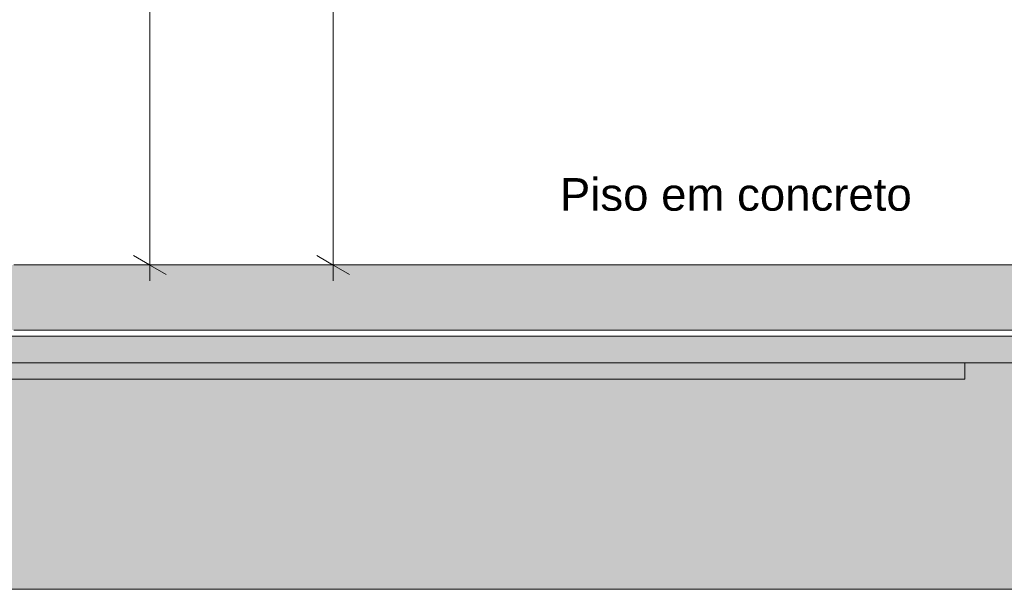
# Model space of a CAD drawing. Header units: millimetres. Extents: x 0 to 1917, y 0 to 847.
# Tile 120 of 230: x 716 to 776, y 643 to 678. Entities that reach past the tile are written whole.
import ezdxf

# ---------------------------------------------------------------- set-up
doc = ezdxf.new("R2010")
doc.units = ezdxf.units.MM
doc.header["$MEASUREMENT"] = 0
doc.set_wipeout_variables(frame=1)
doc.linetypes.add('Wipeout_Contour', pattern=[1000, 0, -1000])
for name, color, linetype in [('Cota.2D', 7, 'Continuous'), ('Interior - Mobiliário', 7, 'Continuous'), ('Laje.ARQ', 7, 'Continuous'), ('Linha & Trama.2D', 7, 'Continuous'), ('Parede.ARQ', 7, 'Continuous'), ('Texto.2D', 7, 'Continuous')]:
    doc.layers.add(name, color=color, linetype=linetype)
doc.styles.add('GENERATED_STYLE_1', font='arial.ttf')

msp = doc.modelspace()

# ---------------------------------------------------------------- linework, layer by layer
at = {"layer": 'Linha & Trama.2D', "color": 8, "linetype": 'Continuous', "lineweight": 0}
msp.add_line((1016.157, 643.185), (709.772, 643.185), dxfattribs=at)

# ---------------------------------------------------------------- wipeouts: each hides what was drawn before it
at = {"color": 254, "linetype": 'Wipeout_Contour', "lineweight": 0, "ltscale": 4074.717182}
msp.add_wipeout([(714.509, 663.088), (809.844, 663.088), (809.844, 687.088), (714.509, 687.088)], dxfattribs=at).dxf.layer = 'Parede.ARQ'
at = {"color": 254, "linetype": 'Wipeout_Contour', "lineweight": 0, "ltscale": 4280.064535}
msp.add_wipeout([(714.509, 659.088), (714.509, 657.088), (965.802, 657.088), (965.802, 659.088)], dxfattribs=at).dxf.layer = 'Parede.ARQ'

# ---------------------------------------------------------------- next in the draw order: linework, layer by layer
at = {"layer": 'Linha & Trama.2D', "color": 8, "linetype": 'Continuous', "lineweight": 0}
msp.add_line((714.754, 658.714), (965.521, 658.714), dxfattribs=at)

# ---------------------------------------------------------------- next in the draw order: texts
at = {"layer": 'Texto.2D', "color": 5, "linetype": 'Continuous', "lineweight": 0, "insert": (749.003, 668.416), "char_height": 2, "attachment_point": 1, "style": 'GENERATED_STYLE_1'}
msp.add_mtext('\\A1;Piso em concreto', dxfattribs=at)

# ---------------------------------------------------------------- next in the draw order: wipeouts: each hides what was drawn before it
at = {"color": 254, "linetype": 'Wipeout_Contour', "lineweight": 0, "ltscale": 4288.411042}
msp.add_wipeout([(710.183, 663.088), (710.183, 659.088), (970.183, 659.088), (970.183, 663.088)], dxfattribs=at).dxf.layer = 'Laje.ARQ'
at = {"color": 254, "linetype": 'Wipeout_Contour', "lineweight": 0, "ltscale": 5906.379387}
msp.add_wipeout([(710.183, 656.088), (773.845, 656.088), (773.845, 657.088), (714.221, 657.088), (714.183, 657.088), (710.183, 657.088)], dxfattribs=at).dxf.layer = 'Laje.ARQ'

# ---------------------------------------------------------------- next in the draw order: hatches: boundary and pattern name
at = {"layer": 'Interior - Mobiliário', "linetype": 'Continuous', "lineweight": 0}
msp.add_hatch(color=81, dxfattribs=at).paths.add_polyline_path([(964.178, 659.088), (964.178, 663.088), (715.509, 663.088), (715.509, 659.088)])
at = {"layer": 'Laje.ARQ', "linetype": 'Continuous', "lineweight": 0}
h = msp.add_hatch(dxfattribs=at)
h.set_pattern_fill('CONCRETO_0002', color=83, style=0, pattern_type=2)
h.set_pattern_definition([(0, (640.715, 663.0876), (0, 7.79423), [0.4875, -4.0125]), (0, (642.965, 666.985), (0, 7.79423), [0.4875, -4.0125]), (60, (640.715, 663.0876), (-6.75, 3.89711), [0.4875, -4.0125]), (60, (645.215, 663.0876), (-6.75, 3.89711), [0.4875, -4.0125]), (120, (641.2026, 663.0876), (6.75, 3.89711), [0.4875, -4.0125]), (120, (645.7026, 663.0876), (6.75, 3.89711), [0.4875, -4.0125]), (0, (640.715, 663.8376), (0, 1.5), [0, -1.5, 0, -2.25]), (45, (641.465, 663.8376), (-1.06066, 1.06066), [0, -1.125, 0, -1.875])])
h.paths.add_polyline_path([(710.183, 663.088), (710.183, 659.088), (970.183, 659.088), (970.183, 663.088)])
at = {"layer": 'Linha & Trama.2D', "linetype": 'Continuous', "lineweight": 0}
h = msp.add_hatch(dxfattribs=at)
h.set_pattern_fill('TERRA_0002', color=30, style=0, pattern_type=2)
h.set_pattern_definition([(45, (640.715, 663.0876), (-2.757716, 2.757716), []), (45, (639.796, 664.007), (-5.51543, 5.51543), []), (45, (638.8766, 664.926), (-5.51543, 5.51543), []), (135, (637.9573, 665.8453), (0.919239, 0.919239), [3.9, -3.9])])
h.paths.add_polyline_path([(681.547, 643.185), (709.772, 643.185), (1016.157, 643.185), (1016.157, 656.994), (970.832, 656.994), (970.832, 656.536), (965.521, 656.536), (965.521, 658.714), (714.754, 658.714), (714.754, 656.536), (709.772, 656.536), (709.772, 656.946), (681.547, 656.946)])

# ---------------------------------------------------------------- next in the draw order: linework, layer by layer
at = {"layer": 'Cota.2D', "color": 7, "linetype": 'Continuous', "lineweight": 0}
for p, q in [((735.093, 663.088), (735.093, 769.818)), ((723.854, 663.088), (723.854, 719.088)), ((725.354, 663.088), (722.354, 663.088)), ((722.854, 663.665), (724.854, 662.51)), ((723.854, 662.11), (723.854, 663.088)), ((736.593, 663.088), (733.593, 663.088)), ((734.093, 663.665), (736.093, 662.51)), ((735.093, 662.11), (735.093, 663.088))]:
    msp.add_line(p, q, dxfattribs=at)
at = {"layer": 'Laje.ARQ', "color": 123, "linetype": 'Continuous', "lineweight": 0}
for p, q in [((964.178, 663.088), (715.509, 663.088)), ((964.178, 659.088), (715.509, 659.088))]:
    msp.add_line(p, q, dxfattribs=at)
at = {"layer": 'Laje.ARQ', "color": 111, "linetype": 'Continuous', "lineweight": 0}
for p, q in [((773.845, 656.088), (773.845, 657.088)), ((710.183, 656.088), (773.845, 656.088))]:
    msp.add_line(p, q, dxfattribs=at)
at = {"layer": 'Parede.ARQ', "color": 7, "linetype": 'Continuous', "lineweight": 0}
msp.add_line((965.802, 657.088), (714.509, 657.088), dxfattribs=at)

doc.saveas('drawing.dxf')
